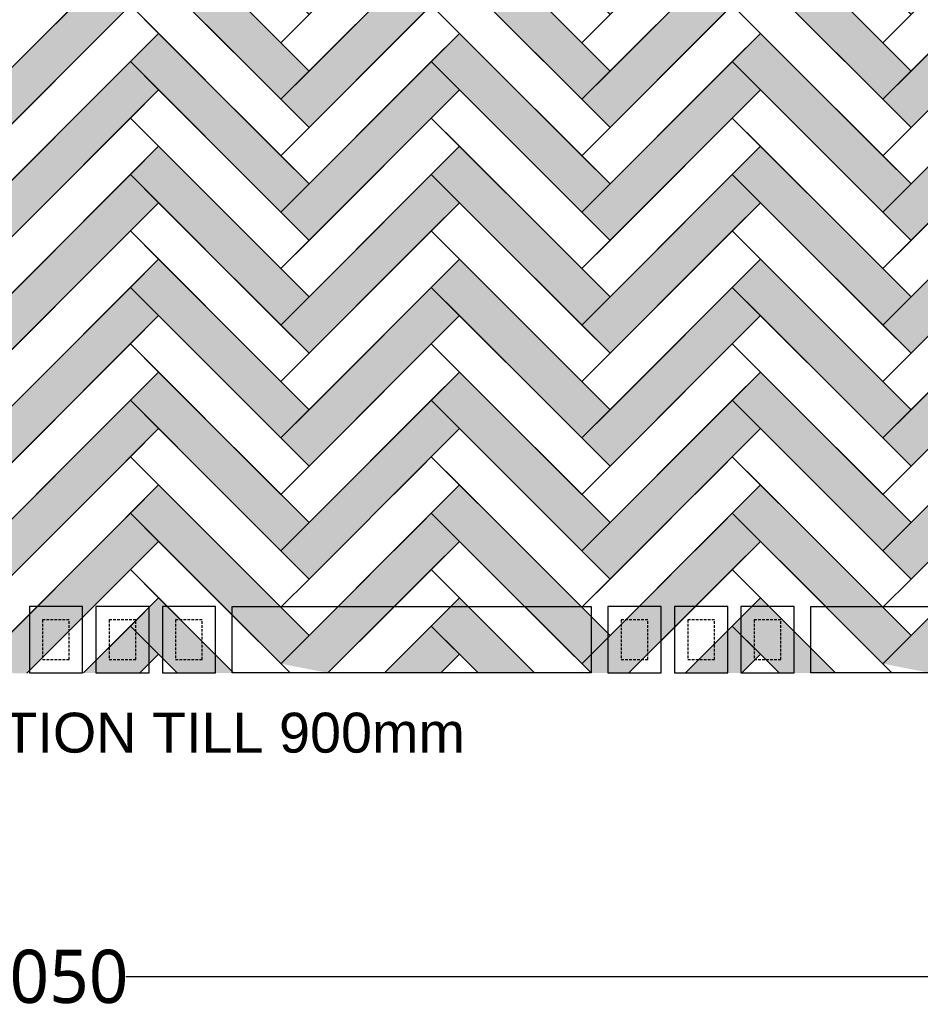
# Model space of a CAD drawing. Header units: millimetres. Extents: x 502444 to 745500, y -417645 to -375189.
# Tile 29 of 208: x 553464 to 556849, y -384038 to -380337. Entities that reach past the tile are written whole.
import ezdxf

# ---------------------------------------------------------------- set-up
doc = ezdxf.new("R2010")
doc.units = ezdxf.units.MM
doc.linetypes.add('DASHED', pattern=[0.75, 0.5, -0.25])
doc.layers.get('Defpoints').update_dxf_attribs({"color": 251})
doc.layers.add('0FM-WS-TEXT', color=7, linetype='Continuous', lineweight=25)
doc.layers.add('G-ANNO-TEXT', color=231, linetype='Continuous', lineweight=9)
doc.layers.add('DIMENSIONS', color=7, linetype='Continuous', lineweight=25, true_color=0xcc0000)
doc.styles.add('Arial_B_4', font='arialbd.ttf', dxfattribs={"height": 800})
doc.styles.add('RS75', font='@Malgun Gothic', dxfattribs={"height": 75})
doc.dimstyles.new('DIM', dxfattribs={"dimtxt": 100, "dimasz": 50, "dimexe": 0, "dimexo": 20, "dimgap": 0, "dimtad": 0, "dimdec": 0, "dimrnd": 5, "dimzin": 0, "dimdsep": 46, "dimtxsty": 'Standard', "dimblk": 'OBLIQUE', "dimcen": 0, "dimdle": 10, "dimadec": 4, "dimazin": 0, "dimtfac": 1, "dimtdec": 0, "dimtofl": 0, "dimtmove": 1, "dimatfit": 3, "dimfxl": 1, "dimtolj": 1, "dimtzin": 0, "dimarcsym": 0})

# ---------------------------------------------------------------- blocks, each defined once
blk = doc.blocks.new('_ArchTick')
at = {"color": 0, "linetype": 'ByBlock', "const_width": 0.15}
blk.add_lwpolyline([(-0.5, -0.5), (0.5, 0.5)], dxfattribs=at)
blk = doc.blocks.new('*D63')
at = {"layer": 'Defpoints', "color": 0, "lineweight": 25, "ltscale": 250, "transparency": 16777216}
for p in [(546974.9, -382792, 0), (560025, -382792, 0), (560025, -383934)]:
    blk.add_point(p, dxfattribs=at)
at = {"layer": 'DIMENSIONS', "color": 0, "lineweight": -2, "ltscale": 250, "transparency": 16777216}
for p, q in [((546974.9, -382812), (546974.9, -383934)), ((560025, -382812), (560025, -383934)), ((546964.9, -383934), (553137.3, -383934)), ((560035, -383934), (553862.6, -383934))]:
    blk.add_line(p, q, dxfattribs=at)
at = {"layer": 'DIMENSIONS', "color": 0, "lineweight": -2, "ltscale": 250, "transparency": 16777216, "xscale": 50, "yscale": 50, "zscale": 50, "rotation": 180}
blk.add_blockref('_ArchTick', (546974.9, -383934), dxfattribs=at)
at = {"layer": 'DIMENSIONS', "color": 0, "lineweight": -2, "ltscale": 250, "transparency": 16777216, "xscale": 50, "yscale": 50, "zscale": 50}
blk.add_blockref('_ArchTick', (560025, -383934), dxfattribs=at)
at = {"layer": 'DIMENSIONS', "color": 0, "ltscale": 250, "transparency": 16777216, "insert": (553499.9, -383934), "char_height": 75, "attachment_point": 5, "style": 'RS75'}
blk.add_mtext('\\A1;{\\H2.6667x;13050}', dxfattribs=at)

msp = doc.modelspace()

# ---------------------------------------------------------------- hatches: boundary and pattern name
at = {"layer": '0FM-WS-TEXT', "true_color": 0x5a422b}
h = msp.add_hatch(color=49, dxfattribs=at)
h.dxf.hatch_style = 1
h.paths.add_polyline_path([(559642.45357, -381873.53286), (559536.38755, -381767.46685), (558970.70213, -382333.15227), (559076.76814, -382439.21829), (559536.38755, -381979.59888)])
h.paths.add_polyline_path([(558511.08272, -381661.40083), (558405.0167, -381767.46685), (558970.70213, -382333.15227), (559076.76814, -382227.08625)])
h.paths.add_polyline_path([(558405.0167, -381767.46685), (557839.33128, -382333.15227), (557945.39729, -382439.21829), (558405.0167, -381979.59888), (558511.08272, -381873.53286)])
h.paths.add_polyline_path([(557379.71187, -381661.40083), (557273.64585, -381767.46685), (557379.71187, -381873.53286), (557837.28996, -382331.11095), (557945.39729, -382227.08625)])
h.paths.add_polyline_path([(557379.71187, -381873.53286), (557273.64585, -381767.46685), (556707.96043, -382333.15227), (556814.02644, -382439.21829), (557273.64585, -381979.59888)])
h.paths.add_polyline_path([(556248.34102, -381661.40083), (556142.275, -381767.46685), (556248.34102, -381873.53286), (556707.91991, -382333.11176), (556814.02644, -382227.08625)])
h.paths.add_polyline_path([(556248.34102, -381873.53286), (556142.275, -381767.46685), (555579.47895, -382330.2629), (555682.65559, -382439.21829), (556142.275, -381979.59888)])
h.paths.add_polyline_path([(556142.275, -381555.33481), (556248.34102, -381449.26879), (556142.275, -381343.20278), (555576.58958, -381908.8882), (555682.65559, -382014.95422)])
h.paths.add_polyline_path([(555116.97017, -381237.13676), (555010.90415, -381343.20278), (555576.58958, -381908.8882), (555682.65559, -381802.82218)])
h.paths.add_polyline_path([(555116.97017, -381661.40083), (555010.90415, -381767.46685), (555576.58958, -382333.15227), (555682.65559, -382227.08625)])
h.paths.add_polyline_path([(555116.97017, -381873.53286), (555010.90415, -381767.46685), (554445.21873, -382333.15227), (554551.28474, -382439.21829), (555010.90415, -381979.59888)])
h.paths.add_polyline_path([(555010.90415, -381555.33481), (555116.97017, -381449.26879), (555010.90415, -381343.20278), (554551.28474, -381802.82218), (554445.21873, -381908.8882), (554551.28474, -382014.95422)])
h.paths.add_polyline_path([(553985.59932, -381237.13676), (553879.5333, -381343.20278), (554445.21873, -381908.8882), (554551.28474, -381802.82218)])
h.paths.add_polyline_path([(556248.34102, -381025.00473), (556142.275, -380918.93871), (555682.65559, -381378.55812), (555576.58958, -381484.62413), (555682.65559, -381590.69015)])
h.paths.add_polyline_path([(555116.97017, -380812.87269), (555010.90415, -380918.93871), (555576.58958, -381484.62413), (555682.65559, -381378.55812)])
h.paths.add_polyline_path([(555116.97017, -381025.00473), (555010.90415, -380918.93871), (554551.28474, -381378.55812), (554445.21873, -381484.62413), (554551.28474, -381590.69015)])
h.paths.add_polyline_path([(553985.59932, -380812.87269), (553879.5333, -380918.93871), (554445.21873, -381484.62413), (554551.28474, -381378.55812)])
h.paths.add_polyline_path([(553985.59932, -380388.60862), (553879.5333, -380494.67464), (554445.21873, -381060.36006), (554551.28474, -380954.29405)])
h.paths.add_polyline_path([(555116.97017, -380600.74066), (555010.90415, -380494.67464), (554551.28474, -380954.29405), (554445.21873, -381060.36006), (554551.28474, -381166.42608)])
h.paths.add_polyline_path([(555116.97017, -380388.60862), (555010.90415, -380494.67464), (555576.58958, -381060.36006), (555682.65559, -380954.29405)])
h.paths.add_polyline_path([(556248.34102, -380600.74066), (556142.275, -380494.67464), (555682.65559, -380954.29405), (555576.58958, -381060.36006), (555682.65559, -381166.42608)])
h.paths.add_polyline_path([(556248.34102, -380388.60862), (556142.275, -380494.67464), (556248.34102, -380600.74066), (556707.96043, -381060.36006), (556814.02644, -380954.29405)])
h.paths.add_polyline_path([(557379.71187, -380600.74066), (557273.64585, -380494.67464), (556814.02644, -380954.29405), (556707.96043, -381060.36006), (556814.02644, -381166.42608)])
h.paths.add_polyline_path([(557379.71187, -380388.60862), (557273.64585, -380494.67464), (557839.33128, -381060.36006), (557945.39729, -380954.29405)])
h.paths.add_polyline_path([(558511.08272, -380600.74066), (558405.0167, -380494.67464), (557945.39729, -380954.29405), (557839.33128, -381060.36006), (557945.39729, -381166.42608)])
h.paths.add_polyline_path([(558511.08272, -380388.60862), (558405.0167, -380494.67464), (558970.70213, -381060.36006), (559076.76814, -380954.29405)])
h.paths.add_polyline_path([(559642.45357, -380600.74066), (559536.38755, -380494.67464), (559076.76814, -380954.29405), (558970.70213, -381060.36006), (559076.76814, -381166.42608)])
h.paths.add_polyline_path([(559642.45357, -380176.47659), (559536.38755, -380070.41057), (559076.76814, -380530.02998), (558970.70213, -380636.096), (559076.76814, -380742.16201)])
h.paths.add_polyline_path([(558511.08272, -379964.34455), (558405.0167, -380070.41057), (558970.70213, -380636.096), (559076.76814, -380530.02998)])
h.paths.add_polyline_path([(558511.08272, -380176.47659), (558405.0167, -380070.41057), (557945.39729, -380530.02998), (557839.33128, -380636.096), (557945.39729, -380742.16201)])
h.paths.add_polyline_path([(557379.71187, -379964.34455), (557273.64585, -380070.41057), (557839.33128, -380636.096), (557945.39729, -380530.02998)])
h.paths.add_polyline_path([(557379.71187, -380176.47659), (557273.64585, -380070.41057), (556814.02644, -380530.02998), (556707.96043, -380636.096), (556814.02644, -380742.16201)])
h.paths.add_polyline_path([(556248.34102, -379964.34455), (556142.275, -380070.41057), (556248.34102, -380176.47659), (556707.96043, -380636.096), (556814.02644, -380530.02998)])
h.paths.add_polyline_path([(556248.34102, -380176.47659), (556142.275, -380070.41057), (555682.65559, -380530.02998), (555576.58958, -380636.096), (555682.65559, -380742.16201)])
h.paths.add_polyline_path([(555116.97017, -379964.34455), (555010.90415, -380070.41057), (555576.58958, -380636.096), (555682.65559, -380530.02998)])
h.paths.add_polyline_path([(555116.97017, -380176.47659), (555010.90415, -380070.41057), (554551.28474, -380530.02998), (554445.21873, -380636.096), (554551.28474, -380742.16201)])
h.paths.add_polyline_path([(553985.59932, -379964.34455), (553879.5333, -380070.41057), (554445.21873, -380636.096), (554551.28474, -380530.02998)])
h.paths.add_polyline_path([(553985.59932, -379540.08049), (553879.5333, -379646.1465), (554445.21873, -380211.83193), (554551.28474, -380105.76591)])
h.paths.add_polyline_path([(555116.97017, -379752.21252), (555010.90415, -379646.1465), (554551.28474, -380105.76591), (554445.21873, -380211.83193), (554551.28474, -380317.89794)])
h.paths.add_polyline_path([(555116.97017, -379540.08049), (555010.90415, -379646.1465), (555576.58958, -380211.83193), (555682.65559, -380105.76591)])
h.paths.add_polyline_path([(556248.34102, -379752.21252), (556142.275, -379646.1465), (555682.65559, -380105.76591), (555576.58958, -380211.83193), (555682.65559, -380317.89794)])
h.paths.add_polyline_path([(556248.34102, -379540.08049), (556142.275, -379646.1465), (556248.34102, -379752.21252), (556707.96043, -380211.83193), (556814.02644, -380105.76591)])
h.paths.add_polyline_path([(557379.71187, -379752.21252), (557273.64585, -379646.1465), (556814.02644, -380105.76591), (556707.96043, -380211.83193), (556814.02644, -380317.89794)])
h.paths.add_polyline_path([(557379.71187, -379540.08049), (557273.64585, -379646.1465), (557839.33128, -380211.83193), (557945.39729, -380105.76591)])
h.paths.add_polyline_path([(558511.08272, -379752.21252), (558405.0167, -379646.1465), (557945.39729, -380105.76591), (557839.33128, -380211.83193), (557945.39729, -380317.89794)])
h.paths.add_polyline_path([(558511.08272, -379540.08049), (558405.0167, -379646.1465), (558970.70213, -380211.83193), (559076.76814, -380105.76591)])
h.paths.add_polyline_path([(559642.45357, -379752.21252), (559536.38755, -379646.1465), (559076.76814, -380105.76591), (558970.70213, -380211.83193), (559076.76814, -380317.89794)])
h.paths.add_polyline_path([(559642.45357, -379327.94845), (559536.38755, -379221.88243), (559076.76814, -379681.50184), (558970.70213, -379787.56786), (559076.76814, -379893.63388)])
h.paths.add_polyline_path([(558511.08272, -379115.81642), (558405.0167, -379221.88243), (558970.70213, -379787.56786), (559076.76814, -379681.50184)])
h.paths.add_polyline_path([(558511.08272, -379327.94845), (558405.0167, -379221.88243), (557945.39729, -379681.50184), (557839.33128, -379787.56786), (557945.39729, -379893.63388)])
h.paths.add_polyline_path([(557379.71187, -379115.81642), (557273.64585, -379221.88243), (557839.33128, -379787.56786), (557945.39729, -379681.50184)])
h.paths.add_polyline_path([(557379.71187, -379327.94845), (557273.64585, -379221.88243), (556814.02644, -379681.50184), (556707.96043, -379787.56786), (556814.02644, -379893.63388)])
h.paths.add_polyline_path([(556248.34102, -379115.81642), (556142.275, -379221.88243), (556248.34102, -379327.94845), (556707.96043, -379787.56786), (556814.02644, -379681.50184)])
h.paths.add_polyline_path([(556248.34102, -379327.94845), (556142.275, -379221.88243), (555682.65559, -379681.50184), (555576.58958, -379787.56786), (555682.65559, -379893.63388)])
h.paths.add_polyline_path([(555116.97017, -379115.81642), (555010.90415, -379221.88243), (555576.58958, -379787.56786), (555682.65559, -379681.50184)])
h.paths.add_polyline_path([(555116.97017, -379327.94845), (555010.90415, -379221.88243), (554551.28474, -379681.50184), (554445.21873, -379787.56786), (554551.28474, -379893.63388)])
h.paths.add_polyline_path([(553985.59932, -379115.81642), (553879.5333, -379221.88243), (554445.21873, -379787.56786), (554551.28474, -379681.50184)])
h = msp.add_hatch(color=49, dxfattribs=at)
h.dxf.hatch_style = 1
h.paths.add_polyline_path([(553985.59932, -380176.47659), (553879.5333, -380070.41057), (553419.91389, -380530.02998), (553313.84788, -380636.096), (553419.91389, -380742.16201)])
h.paths.add_polyline_path([(552854.22847, -379964.34455), (552748.16245, -380070.41057), (552854.22847, -380176.47659), (553313.84788, -380636.096), (553419.91389, -380530.02998)])
h.paths.add_polyline_path([(552854.22847, -380176.47659), (552748.16245, -380070.41057), (552288.54304, -380530.02998), (552182.47703, -380636.096), (552288.54304, -380742.16201)])
h.paths.add_polyline_path([(551722.85762, -379964.34455), (551616.7916, -380070.41057), (552182.47703, -380636.096), (552288.54304, -380530.02998)])
h.paths.add_polyline_path([(551722.85762, -380176.47659), (551616.7916, -380070.41057), (551157.17219, -380530.02998), (551051.10618, -380636.096), (551157.17219, -380742.16201)])
h.paths.add_polyline_path([(550591.48677, -379964.34455), (550485.42075, -380070.41057), (551051.10618, -380636.096), (551157.17219, -380530.02998)])
h.paths.add_polyline_path([(550591.48677, -380176.47659), (550485.42075, -380070.41057), (550025.80135, -380530.02998), (549919.73533, -380636.096), (550025.80135, -380742.16201)])
h.paths.add_polyline_path([(550591.48677, -380600.74066), (550485.42075, -380494.67464), (550025.80135, -380954.29405), (549919.73533, -381060.36006), (550025.80135, -381166.42608)])
h.paths.add_polyline_path([(550591.48677, -380388.60862), (550485.42075, -380494.67464), (551051.10618, -381060.36006), (551157.17219, -380954.29405)])
h.paths.add_polyline_path([(551722.85762, -380600.74066), (551616.7916, -380494.67464), (551157.17219, -380954.29405), (551051.10618, -381060.36006), (551157.17219, -381166.42608)])
h.paths.add_polyline_path([(552854.22847, -380600.74066), (552748.16245, -380494.67464), (552288.54304, -380954.29405), (552182.47703, -381060.36006), (552288.54304, -381166.42608)])
h.paths.add_polyline_path([(553985.59932, -380600.74066), (553879.5333, -380494.67464), (553419.91389, -380954.29405), (553313.84788, -381060.36006), (553419.91389, -381166.42608)])
h.paths.add_polyline_path([(553985.59932, -381025.00473), (553879.5333, -380918.93871), (553419.91389, -381378.55812), (553313.84788, -381484.62413), (553419.91389, -381590.69015)])
h.paths.add_polyline_path([(553985.59932, -381449.26879), (553879.5333, -381343.20278), (553419.91389, -381802.82218), (553313.84788, -381908.8882), (553419.91389, -382014.95422)])
h.paths.add_polyline_path([(553985.59932, -381661.40083), (553879.5333, -381767.46685), (553985.59932, -381873.53286), (554445.21873, -382333.15227), (554551.28474, -382227.08625)])
h.paths.add_polyline_path([(553985.59932, -381873.53286), (553879.5333, -381767.46685), (553313.84788, -382333.15227), (553419.91389, -382439.21829), (553879.5333, -381979.59888)])
h.paths.add_polyline_path([(552854.22847, -380812.87269), (552748.16245, -380918.93871), (552854.22847, -381025.00473), (553313.84788, -381484.62413), (553419.91389, -381378.55812)])
h.paths.add_polyline_path([(552854.22847, -381025.00473), (552748.16245, -380918.93871), (552288.54304, -381378.55812), (552182.47703, -381484.62413), (552288.54304, -381590.69015)])
h.paths.add_polyline_path([(551722.85762, -380812.87269), (551616.7916, -380918.93871), (552182.47703, -381484.62413), (552288.54304, -381378.55812)])
h.paths.add_polyline_path([(551722.85762, -381025.00473), (551616.7916, -380918.93871), (551157.17219, -381378.55812), (551051.10618, -381484.62413), (551157.17219, -381590.69015)])
h.paths.add_polyline_path([(550591.48677, -380812.87269), (550485.42075, -380918.93871), (551051.10618, -381484.62413), (551157.17219, -381378.55812)])
h.paths.add_polyline_path([(550591.48677, -381025.00473), (550485.42075, -380918.93871), (550025.80135, -381378.55812), (549919.73533, -381484.62413), (550025.80135, -381590.69015)])
h.paths.add_polyline_path([(550591.48677, -381449.26879), (550485.42075, -381343.20278), (550025.80135, -381802.82218), (549919.73533, -381908.8882), (550025.80135, -382014.95422)])
h.paths.add_polyline_path([(550591.48677, -381237.13676), (550485.42075, -381343.20278), (551051.10618, -381908.8882), (551157.17219, -381802.82218)])
h.paths.add_polyline_path([(551616.7916, -381555.33481), (551722.85762, -381449.26879), (551616.7916, -381343.20278), (551157.17219, -381802.82218), (551051.10618, -381908.8882), (551157.17219, -382014.95422)])
h.paths.add_polyline_path([(551722.85762, -381237.13676), (551616.7916, -381343.20278), (552182.47703, -381908.8882), (552288.54304, -381802.82218)])
h.paths.add_polyline_path([(552748.16245, -381555.33481), (552854.22847, -381449.26879), (552748.16245, -381343.20278), (552182.47703, -381908.8882), (552288.54304, -382014.95422)])
h.paths.add_polyline_path([(552854.22847, -381237.13676), (552748.16245, -381343.20278), (552854.22847, -381449.26879), (553313.84788, -381908.8882), (553419.91389, -381802.82218)])
h.paths.add_polyline_path([(552854.22847, -381661.40083), (552748.16245, -381767.46685), (552854.22847, -381873.53286), (553313.84788, -382333.15227), (553419.91389, -382227.08625)])
h.paths.add_polyline_path([(552854.22847, -381873.53286), (552748.16245, -381767.46685), (552182.47703, -382333.15227), (552288.54304, -382439.21829), (552748.16245, -381979.59888)])
h.paths.add_polyline_path([(551722.85762, -381661.40083), (551616.7916, -381767.46685), (552182.47703, -382333.15227), (552288.54304, -382227.08625)])
h.paths.add_polyline_path([(551722.85762, -381873.53286), (551616.7916, -381767.46685), (551051.10618, -382333.15227), (551157.17219, -382439.21829), (551616.7916, -381979.59888)])
h.paths.add_polyline_path([(550591.48677, -381661.40083), (550485.42075, -381767.46685), (550591.48677, -381873.53286), (551051.10618, -382333.15227), (551157.17219, -382227.08625)])
h.paths.add_polyline_path([(550591.48677, -381873.53286), (550485.42075, -381767.46685), (549919.73533, -382333.15227), (550025.80135, -382439.21829), (550485.42075, -381979.59888)])
h = msp.add_hatch(color=49, dxfattribs=at)
h.dxf.hatch_style = 1
h.paths.add_polyline_path([(557379.71187, -380812.87269), (557273.64585, -380918.93871), (557839.33128, -381484.62413), (557945.39729, -381378.55812)])
h.paths.add_polyline_path([(558511.08272, -381025.00473), (558405.0167, -380918.93871), (557945.39729, -381378.55812), (557839.33128, -381484.62413), (557945.39729, -381590.69015)])
h.paths.add_polyline_path([(558511.08272, -380812.87269), (558405.0167, -380918.93871), (558970.70213, -381484.62413), (559076.76814, -381378.55812)])
h.paths.add_polyline_path([(559642.45357, -381025.00473), (559536.38755, -380918.93871), (559076.76814, -381378.55812), (558970.70213, -381484.62413), (559076.76814, -381590.69015)])
h.paths.add_polyline_path([(559536.38755, -381555.33481), (559642.45357, -381449.26879), (559536.38755, -381343.20278), (558970.70213, -381908.8882), (559076.76814, -382014.95422)])
h.paths.add_polyline_path([(558511.08272, -381237.13676), (558405.0167, -381343.20278), (558970.70213, -381908.8882), (559076.76814, -381802.82218)])
h.paths.add_polyline_path([(558405.0167, -381343.20278), (557945.39729, -381802.82218), (557839.33128, -381908.8882), (557945.39729, -382014.95422), (558405.0167, -381555.33481), (558511.08272, -381449.26879)])
h.paths.add_polyline_path([(557379.71187, -381237.13676), (557273.64585, -381343.20278), (557839.33128, -381908.8882), (557945.39729, -381802.82218)])
h.paths.add_polyline_path([(557379.71187, -381449.26879), (557273.64585, -381343.20278), (556814.02644, -381802.82218), (556707.96043, -381908.8882), (556814.02644, -382014.95422)])
h.paths.add_polyline_path([(556248.34102, -381237.13676), (556142.275, -381343.20278), (556707.96043, -381908.8882), (556814.02644, -381802.82218)])
h.paths.add_polyline_path([(556248.34102, -380812.87269), (556142.275, -380918.93871), (556707.96043, -381484.62413), (556814.02644, -381378.55812)])
h.paths.add_polyline_path([(557379.71187, -381025.00473), (557273.64585, -380918.93871), (556814.02644, -381378.55812), (556707.96043, -381484.62413), (556814.02644, -381590.69015)])
h = msp.add_hatch(color=49, dxfattribs=at)
h.dxf.hatch_style = 1
h.paths.add_polyline_path([(548328.74507, -382297.79693), (548222.67905, -382191.73091), (547656.99363, -382757.41634), (547834.5164, -382792.0256)])
h.paths.add_polyline_path([(547197.37422, -382085.6649), (547091.3082, -382191.73091), (547573.55558, -382673.97829), (547592.74286, -382693.16558), (547656.99363, -382757.41634), (547763.05965, -382651.35032)])
h.paths.add_polyline_path([(548328.74507, -382085.6649), (548222.67905, -382191.73091), (548576.23244, -382545.28431), (548704.92643, -382673.97829), (548788.36448, -382757.41634), (548894.4305, -382651.35032)])
h.paths.add_polyline_path([(549460.11592, -382297.79693), (549354.0499, -382191.73091), (548788.36448, -382757.41634), (548822.97374, -382792.0256), (548889.36379, -382792.0256), (548964.37323, -382793.53962)])
h.paths.add_polyline_path([(549460.11592, -382085.6649), (549354.0499, -382191.73091), (549836.29728, -382673.97829), (549919.73533, -382757.41634), (550025.80135, -382651.35032)])
h.paths.add_polyline_path([(550591.48677, -382297.79693), (550485.42075, -382191.73091), (549919.73533, -382757.41634), (550097.2581, -382792.0256), (550485.42075, -382403.86295)])
h.paths.add_polyline_path([(550591.48677, -382085.6649), (550485.42075, -382191.73091), (550838.97414, -382545.28431), (550967.66813, -382673.97829), (551051.10618, -382757.41634), (551157.17219, -382651.35032)])
h.paths.add_polyline_path([(551616.7916, -382403.86295), (551722.85762, -382297.79693), (551616.7916, -382191.73091), (551157.17219, -382651.35032), (551136.93015, -382671.59236), (551051.10618, -382757.41634), (551085.71544, -382792.0256), (551228.62895, -382792.0256)])
h.paths.add_polyline_path([(551722.85762, -382085.6649), (551616.7916, -382191.73091), (551970.34499, -382545.28431), (552099.03898, -382673.97829), (552182.47703, -382757.41634), (552288.54304, -382651.35032)])
h.paths.add_polyline_path([(552854.22847, -382297.79693), (552748.16245, -382191.73091), (552288.54304, -382651.35032), (552182.47703, -382757.41634), (552358.48578, -382793.53962), (552748.16245, -382403.86295)])
h.paths.add_polyline_path([(552854.22847, -382085.6649), (552748.16245, -382191.73091), (553101.71584, -382545.28431), (553230.40983, -382673.97829), (553257.68787, -382701.25633), (553275.93236, -382719.50082), (553313.84788, -382757.41634), (553419.91389, -382651.35032)])
h.paths.add_polyline_path([(553985.59932, -382297.79693), (553879.5333, -382191.73091), (553313.84788, -382757.41634), (553348.45714, -382792.0256), (553489.85663, -382793.53962), (553879.5333, -382403.86295)])
h.paths.add_polyline_path([(553985.59932, -382085.6649), (553879.5333, -382191.73091), (554233.08669, -382545.28431), (554361.78068, -382673.97829), (554445.21873, -382757.41634), (554551.28474, -382651.35032)])
h.paths.add_polyline_path([(555116.97017, -382297.79693), (555010.90415, -382191.73091), (554551.28474, -382651.35032), (554445.21873, -382757.41634), (554622.7415, -382792.0256), (555010.90415, -382403.86295)])
h.paths.add_polyline_path([(555116.97017, -382085.6649), (555010.90415, -382191.73091), (555493.15153, -382673.97829), (555529.62622, -382710.45298), (555576.58958, -382757.41634), (555682.65559, -382651.35032)])
h.paths.add_polyline_path([(556248.34102, -382297.79693), (556142.275, -382191.73091), (555576.58958, -382757.41634), (555612.37365, -382792.0256), (555691.33076, -382792.0256), (555754.11235, -382792.0256), (556142.275, -382403.86295)])
h.paths.add_polyline_path([(556248.34102, -382085.6649), (556142.275, -382191.73091), (556248.34102, -382297.79693), (556495.82839, -382545.28431), (556624.52238, -382673.97829), (556707.96043, -382757.41634), (556814.02644, -382651.35032)])
h.paths.add_polyline_path([(557379.71187, -382297.79693), (557273.64585, -382191.73091), (556814.02644, -382651.35032), (556707.96043, -382757.41634), (556885.4832, -382792.0256), (557273.64585, -382403.86295)])
h.paths.add_polyline_path([(557379.71187, -382085.6649), (557273.64585, -382191.73091), (557627.19924, -382545.28431), (557755.89323, -382673.97829), (557839.33128, -382757.41634), (557945.39729, -382651.35032)])
h.paths.add_polyline_path([(558511.08272, -382297.79693), (558405.0167, -382191.73091), (557945.39729, -382651.35032), (557839.33128, -382757.41634), (557873.94054, -382792.0256), (558016.85405, -382792.0256), (558405.0167, -382403.86295)])
h.paths.add_polyline_path([(558511.08272, -382085.6649), (558405.0167, -382191.73091), (558758.57009, -382545.28431), (558887.26408, -382673.97829), (558970.70213, -382757.41634), (559076.76814, -382651.35032)])
h.paths.add_polyline_path([(559536.38755, -382403.86295), (559642.45357, -382297.79693), (559536.38755, -382191.73091), (558970.70213, -382757.41634), (559148.2249, -382792.0256)])
h = msp.add_hatch(color=49, dxfattribs=at)
h.dxf.hatch_style = 1
h.paths.add_polyline_path([(554189.14136, -382713.47101), (554139.14136, -382663.47101), (554139.14136, -382742.0256), (554039.14136, -382742.0256), (554039.14136, -382592.0256), (554067.69595, -382592.0256), (554017.69595, -382542.0256), (553989.14136, -382542.0256), (553989.14136, -382725.60304), (554055.56392, -382792.0256), (554189.14136, -382792.0256)])
h.paths.add_polyline_path([(554189.14136, -382713.47101), (554189.14136, -382792.0256), (554239.14136, -382792.0256), (554239.14136, -382763.47101)])
h.paths.add_polyline_path([(554239.14136, -382763.47101), (554239.14136, -382792.0256), (554267.69595, -382792.0256)])
h.paths.add_polyline_path([(554139.14136, -382663.47101), (554067.69595, -382592.0256), (554039.14136, -382592.0256), (554039.14136, -382742.0256), (554139.14136, -382742.0256)], flags=17)
h.paths.add_polyline_path([(553989.14136, -382542.0256), (554017.69595, -382542.0256), (553985.59932, -382509.92897), (553939.14136, -382556.38692), (553939.14136, -382675.60304), (553989.14136, -382725.60304)])
h.paths.add_polyline_path([(553939.14136, -382556.38692), (553889.14136, -382606.38692), (553889.14136, -382625.60304), (553939.14136, -382675.60304)])
h.paths.add_polyline_path([(553985.59932, -382722.061), (553939.14136, -382675.60304), (553939.14136, -382768.51896)])
h.paths.add_polyline_path([(553939.14136, -382675.60304), (553889.14136, -382625.60304), (553889.14136, -382742.0256), (553789.14136, -382742.0256), (553789.14136, -382706.38692), (553739.14136, -382756.38692), (553739.14136, -382792.0256), (553915.63472, -382792.0256), (553939.14136, -382768.51896)])
h.paths.add_polyline_path([(553889.14136, -382625.60304), (553879.5333, -382615.99498), (553789.14136, -382706.38692), (553789.14136, -382742.0256), (553889.14136, -382742.0256)])
h.paths.add_polyline_path([(553739.14136, -382756.38692), (553703.50269, -382792.0256), (553739.14136, -382792.0256)])
h.paths.add_polyline_path([(553889.14136, -382606.38692), (553879.5333, -382615.99498), (553889.14136, -382625.60304)])
h = msp.add_hatch(color=49, dxfattribs=at)
h.dxf.hatch_style = 1
h.paths.add_polyline_path([(555320.51221, -382713.47101), (555270.51221, -382663.47101), (555270.51221, -382742.0256), (555170.51221, -382742.0256), (555170.51221, -382592.0256), (555199.0668, -382592.0256), (555149.0668, -382542.0256), (555120.51221, -382542.0256), (555120.51221, -382725.60304), (555186.93477, -382792.0256), (555320.51221, -382792.0256)])
h.paths.add_polyline_path([(555320.51221, -382713.47101), (555320.51221, -382792.0256), (555370.51221, -382792.0256), (555370.51221, -382763.47101)])
h.paths.add_polyline_path([(555370.51221, -382763.47101), (555370.51221, -382792.0256), (555399.0668, -382792.0256)])
h.paths.add_polyline_path([(555270.51221, -382663.47101), (555199.0668, -382592.0256), (555170.51221, -382592.0256), (555170.51221, -382742.0256), (555270.51221, -382742.0256)], flags=17)
h.paths.add_polyline_path([(555120.51221, -382542.0256), (555149.0668, -382542.0256), (555116.97017, -382509.92897), (555070.51221, -382556.38692), (555070.51221, -382675.60304), (555120.51221, -382725.60304)])
h.paths.add_polyline_path([(555070.51221, -382556.38692), (555020.51221, -382606.38692), (555020.51221, -382625.60304), (555070.51221, -382675.60304)])
h.paths.add_polyline_path([(555116.97017, -382722.061), (555070.51221, -382675.60304), (555070.51221, -382768.51896)])
h.paths.add_polyline_path([(555070.51221, -382675.60304), (555020.51221, -382625.60304), (555020.51221, -382742.0256), (554920.51221, -382742.0256), (554920.51221, -382706.38692), (554870.51221, -382756.38692), (554870.51221, -382792.0256), (555047.00557, -382792.0256), (555070.51221, -382768.51896)])
h.paths.add_polyline_path([(555020.51221, -382625.60304), (555010.90415, -382615.99498), (554920.51221, -382706.38692), (554920.51221, -382742.0256), (555020.51221, -382742.0256)])
h.paths.add_polyline_path([(554870.51221, -382756.38692), (554834.87354, -382792.0256), (554870.51221, -382792.0256)])
h.paths.add_polyline_path([(555020.51221, -382606.38692), (555010.90415, -382615.99498), (555020.51221, -382625.60304)])
h = msp.add_hatch(color=49, dxfattribs=at)
h.dxf.hatch_style = 1
h.paths.add_polyline_path([(556451.88306, -382713.47101), (556401.88306, -382663.47101), (556401.88306, -382742.0256), (556301.88306, -382742.0256), (556301.88306, -382592.0256), (556330.43765, -382592.0256), (556280.43765, -382542.0256), (556251.88306, -382542.0256), (556251.88306, -382725.60304), (556318.30562, -382792.0256), (556451.88306, -382792.0256)])
h.paths.add_polyline_path([(556451.88306, -382713.47101), (556451.88306, -382792.0256), (556501.88306, -382792.0256), (556501.88306, -382763.47101)])
h.paths.add_polyline_path([(556501.88306, -382763.47101), (556501.88306, -382792.0256), (556530.43765, -382792.0256)])
h.paths.add_polyline_path([(556401.88306, -382663.47101), (556330.43765, -382592.0256), (556301.88306, -382592.0256), (556301.88306, -382742.0256), (556401.88306, -382742.0256)], flags=17)
h.paths.add_polyline_path([(556251.88306, -382542.0256), (556280.43765, -382542.0256), (556248.34102, -382509.92897), (556201.88306, -382556.38692), (556201.88306, -382675.60304), (556251.88306, -382725.60304)])
h.paths.add_polyline_path([(556201.88306, -382556.38692), (556151.88306, -382606.38692), (556151.88306, -382625.60304), (556201.88306, -382675.60304)])
h.paths.add_polyline_path([(556248.34102, -382722.061), (556201.88306, -382675.60304), (556201.88306, -382768.51896)])
h.paths.add_polyline_path([(556201.88306, -382675.60304), (556151.88306, -382625.60304), (556151.88306, -382742.0256), (556051.88306, -382742.0256), (556051.88306, -382706.38692), (556001.88306, -382756.38692), (556001.88306, -382792.0256), (556178.37642, -382792.0256), (556201.88306, -382768.51896)])
h.paths.add_polyline_path([(556151.88306, -382625.60304), (556142.275, -382615.99498), (556051.88306, -382706.38692), (556051.88306, -382742.0256), (556151.88306, -382742.0256)])
h.paths.add_polyline_path([(556001.88306, -382756.38692), (555966.24439, -382792.0256), (556001.88306, -382792.0256)])
h.paths.add_polyline_path([(556151.88306, -382606.38692), (556142.275, -382615.99498), (556151.88306, -382625.60304)])

# ---------------------------------------------------------------- linework, layer by layer
at = {"layer": '0FM-WS-TEXT', "elevation": 0}
for points in [[(554445.21873, -380423.96396), (554551.28474, -380317.89794), (553985.59932, -379752.21252), (553879.5333, -379858.27854)], [(555576.58958, -380423.96396), (555682.65559, -380317.89794), (555116.97017, -379752.21252), (555010.90415, -379858.27854)], [(556707.96043, -380423.96396), (556814.02644, -380317.89794), (556248.34102, -379752.21252), (556142.275, -379858.27854)], [(553419.91389, -380530.02998), (553313.84788, -380423.96396), (553879.5333, -379858.27854), (553985.59932, -379964.34455)], [(554551.28474, -380530.02998), (554445.21873, -380423.96396), (555010.90415, -379858.27854), (555116.97017, -379964.34455)], [(555682.65559, -380530.02998), (555576.58958, -380423.96396), (556142.275, -379858.27854), (556248.34102, -379964.34455)], [(556814.02644, -380530.02998), (556707.96043, -380423.96396), (557273.64585, -379858.27854), (557379.71187, -379964.34455)], [(554445.21873, -380636.096), (554551.28474, -380530.02998), (553985.59932, -379964.34455), (553879.5333, -380070.41057)], [(555576.58958, -380636.096), (555682.65559, -380530.02998), (555116.97017, -379964.34455), (555010.90415, -380070.41057)], [(556707.96043, -380636.096), (556814.02644, -380530.02998), (556248.34102, -379964.34455), (556142.275, -380070.41057)], [(553419.91389, -380742.16201), (553313.84788, -380636.096), (553879.5333, -380070.41057), (553985.59932, -380176.47659)], [(554551.28474, -380742.16201), (554445.21873, -380636.096), (555010.90415, -380070.41057), (555116.97017, -380176.47659)], [(555682.65559, -380742.16201), (555576.58958, -380636.096), (556142.275, -380070.41057), (556248.34102, -380176.47659)], [(556814.02644, -380742.16201), (556707.96043, -380636.096), (557273.64585, -380070.41057), (557379.71187, -380176.47659)], [(554445.21873, -380848.22803), (554551.28474, -380742.16201), (553985.59932, -380176.47659), (553879.5333, -380282.54261)], [(555576.58958, -380848.22803), (555682.65559, -380742.16201), (555116.97017, -380176.47659), (555010.90415, -380282.54261)], [(556707.96043, -380848.22803), (556814.02644, -380742.16201), (556248.34102, -380176.47659), (556142.275, -380282.54261)], [(553419.91389, -380954.29405), (553313.84788, -380848.22803), (553879.5333, -380282.54261), (553985.59932, -380388.60862)], [(554551.28474, -380954.29405), (554445.21873, -380848.22803), (555010.90415, -380282.54261), (555116.97017, -380388.60862)], [(555682.65559, -380954.29405), (555576.58958, -380848.22803), (556142.275, -380282.54261), (556248.34102, -380388.60862)], [(556814.02644, -380954.29405), (556707.96043, -380848.22803), (557273.64585, -380282.54261), (557379.71187, -380388.60862)], [(554445.21873, -381060.36006), (554551.28474, -380954.29405), (553985.59932, -380388.60862), (553879.5333, -380494.67464)], [(555576.58958, -381060.36006), (555682.65559, -380954.29405), (555116.97017, -380388.60862), (555010.90415, -380494.67464)], [(556707.96043, -381060.36006), (556814.02644, -380954.29405), (556248.34102, -380388.60862), (556142.275, -380494.67464)], [(553419.91389, -381166.42608), (553313.84788, -381060.36006), (553879.5333, -380494.67464), (553985.59932, -380600.74066)], [(554551.28474, -381166.42608), (554445.21873, -381060.36006), (555010.90415, -380494.67464), (555116.97017, -380600.74066)], [(555682.65559, -381166.42608), (555576.58958, -381060.36006), (556142.275, -380494.67464), (556248.34102, -380600.74066)], [(556814.02644, -381166.42608), (556707.96043, -381060.36006), (557273.64585, -380494.67464), (557379.71187, -380600.74066)], [(554445.21873, -381272.4921), (554551.28474, -381166.42608), (553985.59932, -380600.74066), (553879.5333, -380706.80667)], [(555576.58958, -381272.4921), (555682.65559, -381166.42608), (555116.97017, -380600.74066), (555010.90415, -380706.80667)], [(556707.96043, -381272.4921), (556814.02644, -381166.42608), (556248.34102, -380600.74066), (556142.275, -380706.80667)], [(553419.91389, -381378.55812), (553313.84788, -381272.4921), (553879.5333, -380706.80667), (553985.59932, -380812.87269)], [(554551.28474, -381378.55812), (554445.21873, -381272.4921), (555010.90415, -380706.80667), (555116.97017, -380812.87269)], [(555682.65559, -381378.55812), (555576.58958, -381272.4921), (556142.275, -380706.80667), (556248.34102, -380812.87269)], [(556814.02644, -381378.55812), (556707.96043, -381272.4921), (557273.64585, -380706.80667), (557379.71187, -380812.87269)], [(554445.21873, -381484.62413), (554551.28474, -381378.55812), (553985.59932, -380812.87269), (553879.5333, -380918.93871)], [(555576.58958, -381484.62413), (555682.65559, -381378.55812), (555116.97017, -380812.87269), (555010.90415, -380918.93871)], [(556707.96043, -381484.62413), (556814.02644, -381378.55812), (556248.34102, -380812.87269), (556142.275, -380918.93871)], [(553419.91389, -381590.69015), (553313.84788, -381484.62413), (553879.5333, -380918.93871), (553985.59932, -381025.00473)], [(554551.28474, -381590.69015), (554445.21873, -381484.62413), (555010.90415, -380918.93871), (555116.97017, -381025.00473)], [(555682.65559, -381590.69015), (555576.58958, -381484.62413), (556142.275, -380918.93871), (556248.34102, -381025.00473)], [(556814.02644, -381590.69015), (556707.96043, -381484.62413), (557273.64585, -380918.93871), (557379.71187, -381025.00473)], [(554445.21873, -381696.75617), (554551.28474, -381590.69015), (553985.59932, -381025.00473), (553879.5333, -381131.07074)], [(555576.58958, -381696.75617), (555682.65559, -381590.69015), (555116.97017, -381025.00473), (555010.90415, -381131.07074)], [(556707.96043, -381696.75617), (556814.02644, -381590.69015), (556248.34102, -381025.00473), (556142.275, -381131.07074)], [(553419.91389, -381802.82218), (553313.84788, -381696.75617), (553879.5333, -381131.07074), (553985.59932, -381237.13676)], [(554551.28474, -381802.82218), (554445.21873, -381696.75617), (555010.90415, -381131.07074), (555116.97017, -381237.13676)], [(555682.65559, -381802.82218), (555576.58958, -381696.75617), (556142.275, -381131.07074), (556248.34102, -381237.13676)], [(556814.02644, -381802.82218), (556707.96043, -381696.75617), (557273.64585, -381131.07074), (557379.71187, -381237.13676)], [(554445.21873, -381908.8882), (554551.28474, -381802.82218), (553985.59932, -381237.13676), (553879.5333, -381343.20278)], [(555576.58958, -381908.8882), (555682.65559, -381802.82218), (555116.97017, -381237.13676), (555010.90415, -381343.20278)], [(556707.96043, -381908.8882), (556814.02644, -381802.82218), (556248.34102, -381237.13676), (556142.275, -381343.20278)], [(553419.91389, -382014.95422), (553313.84788, -381908.8882), (553879.5333, -381343.20278), (553985.59932, -381449.26879)], [(554551.28474, -382014.95422), (554445.21873, -381908.8882), (555010.90415, -381343.20278), (555116.97017, -381449.26879)], [(555682.65559, -382014.95422), (555576.58958, -381908.8882), (556142.275, -381343.20278), (556248.34102, -381449.26879)], [(556814.02644, -382014.95422), (556707.96043, -381908.8882), (557273.64585, -381343.20278), (557379.71187, -381449.26879)], [(554445.21873, -382121.02024), (554551.28474, -382014.95422), (553985.59932, -381449.26879), (553879.5333, -381555.33481)], [(555576.58958, -382121.02024), (555682.65559, -382014.95422), (555116.97017, -381449.26879), (555010.90415, -381555.33481)], [(556707.96043, -382121.02024), (556814.02644, -382014.95422), (556248.34102, -381449.26879), (556142.275, -381555.33481)], [(553499.87365, -382792.0256), (553699.87365, -382792.0256), (553699.87365, -382542.0256), (553499.87365, -382542.0256)], [(553749.87365, -382792.0256), (553949.87365, -382792.0256), (553949.87365, -382542.0256), (553749.87365, -382542.0256)], [(553999.87365, -382792.0256), (554199.87365, -382792.0256), (554199.87365, -382542.0256), (553999.87365, -382542.0256)], [(554262.37365, -382542.0256), (555612.37365, -382542.0256), (555612.37365, -382792.0256), (554262.37365, -382792.0256)], [(555674.87365, -382792.0256), (555874.87365, -382792.0256), (555874.87365, -382542.0256), (555674.87365, -382542.0256)], [(555924.87365, -382792.0256), (556124.87365, -382792.0256), (556124.87365, -382542.0256), (555924.87365, -382542.0256)], [(556174.87365, -382792.0256), (556374.87365, -382792.0256), (556374.87365, -382542.0256), (556174.87365, -382542.0256)], [(556437.37365, -382542.0256), (557787.37365, -382542.0256), (557787.37365, -382792.0256), (556437.37365, -382792.0256)]]:
    msp.add_lwpolyline(points, close=True, dxfattribs=at)
for points in [[(553313.84788, -382121.02024), (553313.84788, -382121.02024), (553879.5333, -381555.33481), (553985.59932, -381661.40083), (553525.97991, -382121.02024)], [(554445.21873, -382121.02024), (554445.21873, -382121.02024), (555010.90415, -381555.33481), (555116.97017, -381661.40083), (554657.35076, -382121.02024)], [(555576.58958, -382121.02024), (555576.58958, -382121.02024), (556142.275, -381555.33481), (556248.34102, -381661.40083), (555788.72161, -382121.02024)], [(556707.96043, -382121.02024), (556707.96043, -382121.02024), (557273.64585, -381555.33481), (557379.71187, -381661.40083), (556920.09246, -382121.02024)], [(554551.28474, -382227.08625), (553985.59932, -381661.40083), (553879.5333, -381767.46685), (554233.08669, -382121.02024)], [(555682.65559, -382227.08625), (555116.97017, -381661.40083), (555010.90415, -381767.46685), (555364.45754, -382121.02024)], [(556814.02644, -382227.08625), (556248.34102, -381661.40083), (556142.275, -381767.46685), (556495.82839, -382121.02024)], [(553313.84788, -382333.15227), (553879.5333, -381767.46685), (553985.59932, -381873.53286), (553738.11195, -382121.02024)], [(554551.28474, -382227.08625), (555010.90415, -381767.46685), (555116.97017, -381873.53286), (554869.4828, -382121.02024)], [(555576.58958, -382333.15227), (556142.275, -381767.46685), (556248.34102, -381873.53286), (556000.85365, -382121.02024)], [(556814.02644, -382227.08625), (557273.64585, -381767.46685), (557379.71187, -381873.53286), (557132.2245, -382121.02024)], [(554445.21873, -382333.15227), (553985.59932, -381873.53286), (553879.5333, -381979.59888)], [(554551.28474, -382439.21829), (553985.59932, -381873.53286), (553879.5333, -381979.59888), (554233.08669, -382333.15227)], [(555576.58958, -382333.15227), (555116.97017, -381873.53286), (555010.90415, -381979.59888)], [(555682.65559, -382439.21829), (555116.97017, -381873.53286), (555010.90415, -381979.59888), (555364.45754, -382333.15227)], [(556707.96043, -382333.15227), (556248.34102, -381873.53286), (556142.275, -381979.59888)], [(556814.02644, -382439.21829), (556248.34102, -381873.53286), (556142.275, -381979.59888), (556495.82839, -382333.15227)], [(553313.84788, -382545.28431), (553879.5333, -381979.59888), (553985.59932, -382085.6649), (553738.11195, -382333.15227)], [(553419.91389, -382439.21829), (553879.5333, -381979.59888)], [(554551.28474, -382439.21829), (555010.90415, -381979.59888)], [(554551.28474, -382439.21829), (555010.90415, -381979.59888), (555116.97017, -382085.6649), (554869.4828, -382333.15227)], [(555576.58958, -382545.28431), (556142.275, -381979.59888), (556248.34102, -382085.6649), (556000.85365, -382333.15227)], [(555682.65559, -382439.21829), (556142.275, -381979.59888)], [(556814.02644, -382439.21829), (557273.64585, -381979.59888)], [(556814.02644, -382439.21829), (557273.64585, -381979.59888), (557379.71187, -382085.6649), (557132.2245, -382333.15227)], [(554445.21873, -382545.28431), (553985.59932, -382085.6649), (553879.5333, -382191.73091)], [(554551.28474, -382651.35032), (553985.59932, -382085.6649), (553879.5333, -382191.73091), (554233.08669, -382545.28431)], [(555576.58958, -382545.28431), (555116.97017, -382085.6649), (555010.90415, -382191.73091)], [(555682.65559, -382651.35032), (555116.97017, -382085.6649), (555010.90415, -382191.73091), (555549.43015, -382730.25692)], [(556707.96043, -382545.28431), (556248.34102, -382085.6649), (556142.275, -382191.73091)], [(556814.02644, -382651.35032), (556248.34102, -382085.6649), (556142.275, -382191.73091), (556495.82839, -382545.28431)], [(553313.84788, -382757.41634), (553879.5333, -382191.73091), (553985.59932, -382297.79693), (553738.11195, -382545.28431)], [(553419.91389, -382651.35032), (553879.5333, -382191.73091)], [(554445.21873, -382757.41634), (555010.90415, -382191.73091), (555116.97017, -382297.79693), (554869.4828, -382545.28431)], [(554551.28474, -382651.35032), (555010.90415, -382191.73091)], [(555576.58958, -382757.41634), (556142.275, -382191.73091), (556248.34102, -382297.79693), (556000.85365, -382545.28431)], [(555682.65559, -382651.35032), (556142.275, -382191.73091)], [(556707.96043, -382757.41634), (557273.64585, -382191.73091), (557379.71187, -382297.79693), (557132.2245, -382545.28431)], [(556814.02644, -382651.35032), (557273.64585, -382191.73091)], [(554445.21873, -382333.15227), (554551.28474, -382227.08625)], [(555576.58958, -382333.15227), (555682.65559, -382227.08625)], [(556707.96043, -382333.15227), (556814.02644, -382227.08625)], [(554361.78068, -382673.97829), (553985.59932, -382297.79693), (553879.5333, -382403.86295)], [(554479.82799, -382792.0256), (553985.59932, -382297.79693), (553879.5333, -382403.86295), (554267.69595, -382792.0256)], [(555116.97017, -382297.79693), (555010.90415, -382403.86295)], [(555611.19884, -382792.0256), (555116.97017, -382297.79693), (555010.90415, -382403.86295), (555399.0668, -382792.0256)], [(556624.52238, -382673.97829), (556248.34102, -382297.79693), (556142.275, -382403.86295)], [(556742.56969, -382792.0256), (556248.34102, -382297.79693), (556142.275, -382403.86295), (556530.43765, -382792.0256)], [(554551.28474, -382439.21829), (554445.21873, -382333.15227)], [(555682.65559, -382439.21829), (555576.58958, -382333.15227)], [(556814.02644, -382439.21829), (556707.96043, -382333.15227)], [(553489.85663, -382793.53962), (553879.5333, -382403.86295), (553985.59932, -382509.92897), (553703.50269, -382792.0256)], [(553574.43015, -382708.9661), (553879.5333, -382403.86295)], [(554621.22748, -382793.53962), (555010.90415, -382403.86295), (555116.97017, -382509.92897), (554834.87354, -382792.0256)], [(554740.78881, -382673.97829), (555010.90415, -382403.86295)], [(555752.59833, -382793.53962), (556142.275, -382403.86295), (556248.34102, -382509.92897), (555966.24439, -382792.0256)], [(555872.15966, -382673.97829), (556142.275, -382403.86295)], [(554445.21873, -382545.28431), (554551.28474, -382439.21829)], [(555576.58958, -382545.28431), (555682.65559, -382439.21829)], [(556707.96043, -382545.28431), (556814.02644, -382439.21829)], [(554267.69595, -382792.0256), (553985.59932, -382509.92897), (553879.5333, -382615.99498), (554055.56392, -382792.0256)], [(555399.0668, -382792.0256), (555116.97017, -382509.92897), (555010.90415, -382615.99498), (555186.93477, -382792.0256)], [(556530.43765, -382792.0256), (556248.34102, -382509.92897), (556142.275, -382615.99498), (556318.30562, -382792.0256)], [(553703.50269, -382792.0256), (553879.5333, -382615.99498), (553985.59932, -382722.061), (553915.63472, -382792.0256)], [(554834.87354, -382792.0256), (555010.90415, -382615.99498), (555116.97017, -382722.061), (555047.00557, -382792.0256)], [(555966.24439, -382792.0256), (556142.275, -382615.99498), (556248.34102, -382722.061), (556178.37642, -382792.0256)]]:
    msp.add_lwpolyline(points, dxfattribs=at)
at = {"layer": '0FM-WS-TEXT', "linetype": 'DASHED', "ltscale": 20, "elevation": 0}
for points in [[(553649.87365, -382592.0256), (553549.87365, -382592.0256), (553549.87365, -382742.0256), (553649.87365, -382742.0256)], [(553899.87365, -382592.0256), (553799.87365, -382592.0256), (553799.87365, -382742.0256), (553899.87365, -382742.0256)], [(554149.87365, -382592.0256), (554049.87365, -382592.0256), (554049.87365, -382742.0256), (554149.87365, -382742.0256)], [(555824.87365, -382592.0256), (555724.87365, -382592.0256), (555724.87365, -382742.0256), (555824.87365, -382742.0256)], [(556074.87365, -382592.0256), (555974.87365, -382592.0256), (555974.87365, -382742.0256), (556074.87365, -382742.0256)], [(556324.87365, -382592.0256), (556224.87365, -382592.0256), (556224.87365, -382742.0256), (556324.87365, -382742.0256)]]:
    msp.add_lwpolyline(points, close=True, dxfattribs=at)

# ---------------------------------------------------------------- texts
at = {"layer": 'G-ANNO-TEXT', "color": 7, "insert": (551854.06097, -382941.6132, 0), "char_height": 150, "width": 4989.57663, "attachment_point": 1, "style": 'Arial_B_4'}
msp.add_mtext('{\\fArial|b0|i0|c0|p34;LOW HT. PARTITION TILL 900mm}', dxfattribs=at)

# ---------------------------------------------------------------- dimensions: what is measured, and where the dimension line sits
at = {"layer": 'DIMENSIONS', "color": 252, "ltscale": 250, "true_color": 0x939598}
dim = msp.add_aligned_dim(p1=(546974.87365, -382792.0256, 0), p2=(560024.96632, -382792.0256, 0), distance=-1141.95909, text='{\\H2.6667x;13050}', dimstyle='DIM', override={"dimtxt": 60, "dimtxsty": 'RS75', "dimblk1": 'ArchTick', "dimblk2": 'ArchTick', "dimsah": 1}, dxfattribs=at)
dim.commit()
dim.dimension.update_dxf_attribs({"geometry": '*D63', "text_midpoint": (553499.91999, -383933.98469)})

doc.saveas('drawing.dxf')
